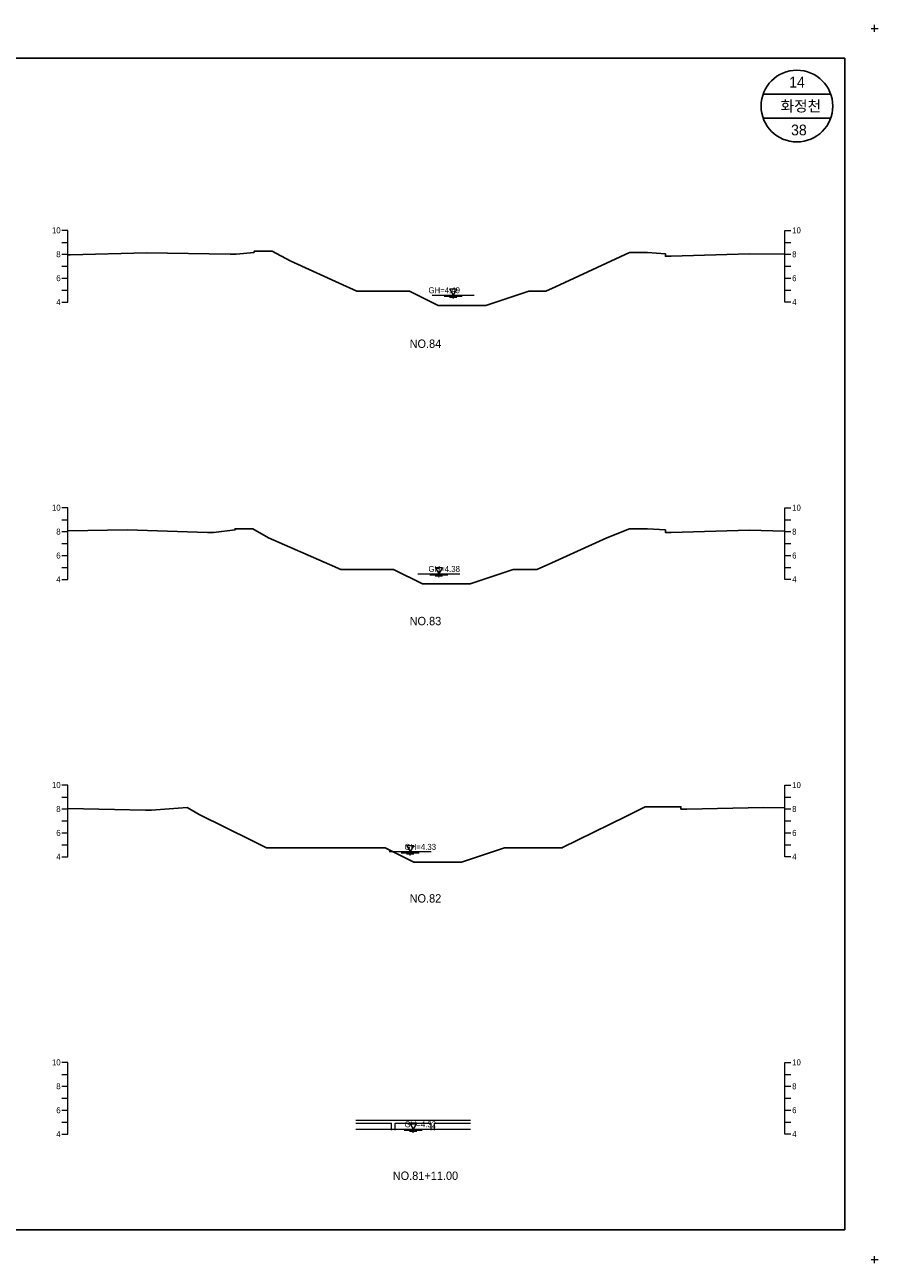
# Model space of a CAD drawing. Header units: metres. Extents: x 14522 to 15395, y -153 to 498.
# Tile 28 of 38: x 14886 to 14958, y 291 to 395. Entities that reach past the tile are written whole.
import ezdxf
from ezdxf.enums import TextEntityAlignment as Align

# ---------------------------------------------------------------- set-up
doc = ezdxf.new("R2010")
doc.units = ezdxf.units.M
for name, color, linetype in [('BOX', 5, 'CONTINUOUS'), ('DT2', 7, 'CONTINUOUS'), ('기본계획용', 33, 'CONTINUOUS')]:
    doc.layers.add(name, color=color, linetype=linetype)
for name, color, linetype, lineweight in [('DT1', 3, 'CONTINUOUS', 0), ('LT1', 4, 'CONTINUOUS', 0), ('ST1', 7, 'CONTINUOUS', 0)]:
    doc.layers.add(name, color=color, linetype=linetype, lineweight=lineweight)
doc.styles.get("Standard").update_dxf_attribs({"font": 'Gulim.ttf'})

# ---------------------------------------------------------------- blocks, each defined once
blk = doc.blocks.new('SWL')
at = {"layer": 'LT1'}
for p, q in [((-15, 0), (15, 0)), ((-3, 5.2), (3, 5.2)), ((-3, 5.2), (0, 0)), ((3, 5.2), (0, 0)), ((-7.5, -0.9), (7.5, -0.9)), ((-3, -1.8), (3, -1.8)), ((-0.4, -2.7), (0.4, -2.7))]:
    blk.add_line(p, q, dxfattribs=at)

msp = doc.modelspace()

# ---------------------------------------------------------------- linework, layer by layer
at = {"layer": 'BOX'}
for p, q in [((14953.83, 389), (14948.17, 389)), ((14953.83, 387), (14948.17, 387))]:
    msp.add_line(p, q, dxfattribs=at)
msp.add_lwpolyline([(14815, 294), (14955, 294), (14955, 392), (14815, 392)], close=True, dxfattribs=at)
msp.add_circle((14951, 388), 3, dxfattribs=at)
at = {"layer": 'DT1'}
for p, q in [((14920.49, 372.19), (14923.99, 372.19)), ((14919.29, 348.88), (14922.79, 348.88)), ((14916.89, 325.63), (14920.39, 325.63)), ((14914.09, 303.17), (14923.69, 303.17)), ((14914.09, 302.92), (14917.09, 302.92)), ((14917.09, 302.32), (14917.09, 302.92)), ((14917.39, 302.32), (14917.39, 302.92)), ((14917.39, 302.92), (14920.39, 302.92)), ((14920.39, 302.32), (14920.39, 302.92)), ((14920.69, 302.32), (14920.69, 302.92)), ((14920.69, 302.92), (14923.69, 302.92)), ((14914.09, 302.42), (14923.69, 302.42))]:
    msp.add_line(p, q, dxfattribs=at)
at = {"layer": 'LT1'}
for p, q in [((14957.5, 394.2), (14957.5, 394.8)), ((14957.5, 394.2), (14957.5, 394.8)), ((14957.5, 394.2), (14957.5, 394.8)), ((14957.5, 394.2), (14957.5, 394.8)), ((14957.2, 394.5), (14957.8, 394.5)), ((14957.2, 394.5), (14957.8, 394.5)), ((14957.2, 394.5), (14957.8, 394.5)), ((14957.2, 394.5), (14957.8, 394.5)), ((14957.2, 291.5), (14957.8, 291.5)), ((14957.2, 291.5), (14957.8, 291.5)), ((14957.2, 291.5), (14957.8, 291.5)), ((14957.2, 291.5), (14957.8, 291.5)), ((14957.5, 291.2), (14957.5, 291.8)), ((14957.5, 291.2), (14957.5, 291.8)), ((14957.5, 291.2), (14957.5, 291.8)), ((14957.5, 291.2), (14957.5, 291.8))]:
    msp.add_line(p, q, dxfattribs=at)
at = {"layer": 'ST1'}
for p, q in [((14890, 377.6), (14889.5, 377.6)), ((14890, 371.6), (14890, 377.6)), ((14950, 371.6), (14950, 377.6)), ((14950, 377.6), (14950.5, 377.6)), ((14889.5, 376.6), (14890, 376.6)), ((14950, 376.6), (14950.5, 376.6)), ((14889.5, 375.6), (14890, 375.6)), ((14950, 375.6), (14950.5, 375.6)), ((14889.5, 374.6), (14890, 374.6)), ((14950, 374.6), (14950.5, 374.6)), ((14889.5, 373.6), (14890, 373.6)), ((14950, 373.6), (14950.5, 373.6)), ((14889.5, 372.6), (14890, 372.6)), ((14950, 372.6), (14950.5, 372.6)), ((14889.5, 371.6), (14890, 371.6)), ((14950.5, 371.6), (14950, 371.6)), ((14890, 354.4), (14889.5, 354.4)), ((14890, 348.4), (14890, 354.4)), ((14950, 348.4), (14950, 354.4)), ((14950, 354.4), (14950.5, 354.4)), ((14889.5, 353.4), (14890, 353.4)), ((14950, 353.4), (14950.5, 353.4)), ((14889.5, 352.4), (14890, 352.4)), ((14950, 352.4), (14950.5, 352.4)), ((14889.5, 351.4), (14890, 351.4)), ((14950, 351.4), (14950.5, 351.4)), ((14889.5, 350.4), (14890, 350.4)), ((14950, 350.4), (14950.5, 350.4)), ((14889.5, 349.4), (14890, 349.4)), ((14950, 349.4), (14950.5, 349.4)), ((14889.5, 348.4), (14890, 348.4)), ((14950.5, 348.4), (14950, 348.4)), ((14890, 331.2), (14889.5, 331.2)), ((14890, 325.2), (14890, 331.2)), ((14950, 325.2), (14950, 331.2)), ((14950, 331.2), (14950.5, 331.2)), ((14889.5, 330.2), (14890, 330.2)), ((14950, 330.2), (14950.5, 330.2)), ((14889.5, 329.2), (14890, 329.2)), ((14950, 329.2), (14950.5, 329.2)), ((14889.5, 328.2), (14890, 328.2)), ((14950, 328.2), (14950.5, 328.2)), ((14889.5, 327.2), (14890, 327.2)), ((14950, 327.2), (14950.5, 327.2)), ((14889.5, 326.2), (14890, 326.2)), ((14950, 326.2), (14950.5, 326.2)), ((14889.5, 325.2), (14890, 325.2)), ((14950.5, 325.2), (14950, 325.2)), ((14890, 308), (14889.5, 308)), ((14890, 302), (14890, 308)), ((14950, 302), (14950, 308)), ((14950, 308), (14950.5, 308)), ((14889.5, 307), (14890, 307)), ((14950, 307), (14950.5, 307)), ((14889.5, 306), (14890, 306)), ((14950, 306), (14950.5, 306)), ((14889.5, 305), (14890, 305)), ((14950, 305), (14950.5, 305)), ((14889.5, 304), (14890, 304)), ((14950, 304), (14950.5, 304)), ((14889.5, 303), (14890, 303)), ((14950, 303), (14950.5, 303)), ((14889.5, 302), (14890, 302)), ((14950.5, 302), (14950, 302))]:
    msp.add_line(p, q, dxfattribs=at)
at = {"layer": '기본계획용'}
for points in [[(14890, 375.56), (14890.19, 375.56), (14896.59, 375.72), (14903.59, 375.6), (14904.09, 375.6), (14905.59, 375.76), (14905.59, 375.86), (14907.09, 375.86), (14908.59, 375.04), (14912.69, 373.19), (14914.19, 372.51), (14918.58, 372.51), (14920.98, 371.31), (14924.98, 371.31), (14928.58, 372.51), (14929.99, 372.51), (14930.79, 372.88), (14936.99, 375.74), (14938.49, 375.74), (14939.99, 375.64), (14939.99, 375.44), (14940.49, 375.44), (14946.99, 375.64), (14950, 375.6)], [(14914.19, 372.51), (14918.58, 372.51), (14920.98, 371.31), (14924.98, 371.31), (14928.58, 372.51), (14929.99, 372.51)], [(14890, 352.46), (14894.99, 352.54), (14901.69, 352.34), (14902.19, 352.34), (14903.99, 352.54), (14903.99, 352.64), (14905.49, 352.64), (14906.79, 351.89), (14911.89, 349.65), (14912.85, 349.23), (14917.26, 349.23), (14919.66, 348.03), (14923.66, 348.03), (14927.26, 349.23), (14929.25, 349.23), (14930.19, 349.65), (14935.09, 351.87), (14936.99, 352.64), (14938.49, 352.64), (14939.99, 352.54), (14939.99, 352.34), (14940.49, 352.34), (14946.99, 352.52), (14950, 352.45)], [(14912.85, 349.23), (14917.26, 349.23), (14919.66, 348.03), (14923.66, 348.03), (14927.26, 349.23), (14929.25, 349.23)], [(14890, 329.24), (14896.49, 329.11), (14896.99, 329.11), (14898.49, 329.22), (14899.99, 329.32), (14900.99, 328.75), (14905.39, 326.56), (14906.62, 325.94), (14916.54, 325.94), (14918.94, 324.74), (14922.94, 324.74), (14926.54, 325.94), (14931.33, 325.94), (14932.69, 326.61), (14936.69, 328.57), (14938.29, 329.39), (14940.49, 329.39), (14941.29, 329.39), (14941.29, 329.19), (14941.79, 329.19), (14948.19, 329.33), (14950, 329.3)], [(14906.62, 325.94), (14916.54, 325.94), (14918.94, 324.74), (14922.94, 324.74), (14926.54, 325.94), (14931.4, 325.94)]]:
    msp.add_lwpolyline(points, dxfattribs=at)

# ---------------------------------------------------------------- block references
at = {"layer": 'DT1', "xscale": 0.1, "yscale": 0.1, "zscale": 0.1}
for p in [(14922.24, 372.19), (14921.04, 348.88), (14918.64, 325.63), (14918.89, 302.42)]:
    msp.add_blockref('SWL', p, dxfattribs=at)

# ---------------------------------------------------------------- texts
at = {"layer": 'DT1'}
for s, p in [('10', (14889.4, 377.6)), ('8', (14889.4, 375.6)), ('6', (14889.4, 373.6)), ('4', (14889.4, 371.6)), ('10', (14889.4, 354.4)), ('8', (14889.4, 352.4)), ('6', (14889.4, 350.4)), ('4', (14889.4, 348.4)), ('10', (14889.4, 331.2)), ('8', (14889.4, 329.2)), ('6', (14889.4, 327.2)), ('4', (14889.4, 325.2)), ('10', (14889.4, 308)), ('8', (14889.4, 306)), ('6', (14889.4, 304)), ('4', (14889.4, 302))]:
    msp.add_text(s, height=0.5, dxfattribs=at).set_placement(p, align=Align.MIDDLE_RIGHT)
for s, p in [('10', (14950.6, 377.6)), ('8', (14950.6, 375.6)), ('6', (14950.6, 373.6)), ('4', (14950.6, 371.6)), ('10', (14950.6, 354.4)), ('8', (14950.6, 352.4)), ('6', (14950.6, 350.4)), ('4', (14950.6, 348.4)), ('10', (14950.6, 331.2)), ('8', (14950.6, 329.2)), ('6', (14950.6, 327.2)), ('4', (14950.6, 325.2)), ('10', (14950.6, 308)), ('8', (14950.6, 306)), ('6', (14950.6, 304)), ('4', (14950.6, 302))]:
    msp.add_text(s, height=0.5, dxfattribs=at).set_placement(p, align=Align.MIDDLE_LEFT)
for s, p in [('GH=4.49', (14921.49, 372.59)), ('GH=4.49', (14921.49, 372.59)), ('GH=4.38', (14921.49, 349.28)), ('GH=4.38', (14921.49, 349.28)), ('GH=4.33', (14919.49, 326.03)), ('GH=4.33', (14919.49, 326.03)), ('GH=4.32', (14919.49, 302.82)), ('GH=4.32', (14919.49, 302.82))]:
    msp.add_text(s, height=0.5, dxfattribs=at).set_placement(p, align=Align.MIDDLE_CENTER)
at = {"layer": 'DT2'}
for s, height, p in [(' 14 ', 0.9, (14951, 390)), ('  화정천', 0.9, (14951, 388)), (' 38', 0.9, (14951, 386)), ('NO.84', 0.7, (14919.92, 368.12)), ('NO.83', 0.7, (14919.92, 344.92)), ('NO.82', 0.7, (14919.92, 321.72)), ('NO.81+11.00', 0.7, (14919.92, 298.52))]:
    msp.add_text(s, height=height, dxfattribs=at).set_placement(p, align=Align.MIDDLE_CENTER)

doc.saveas('drawing.dxf')
